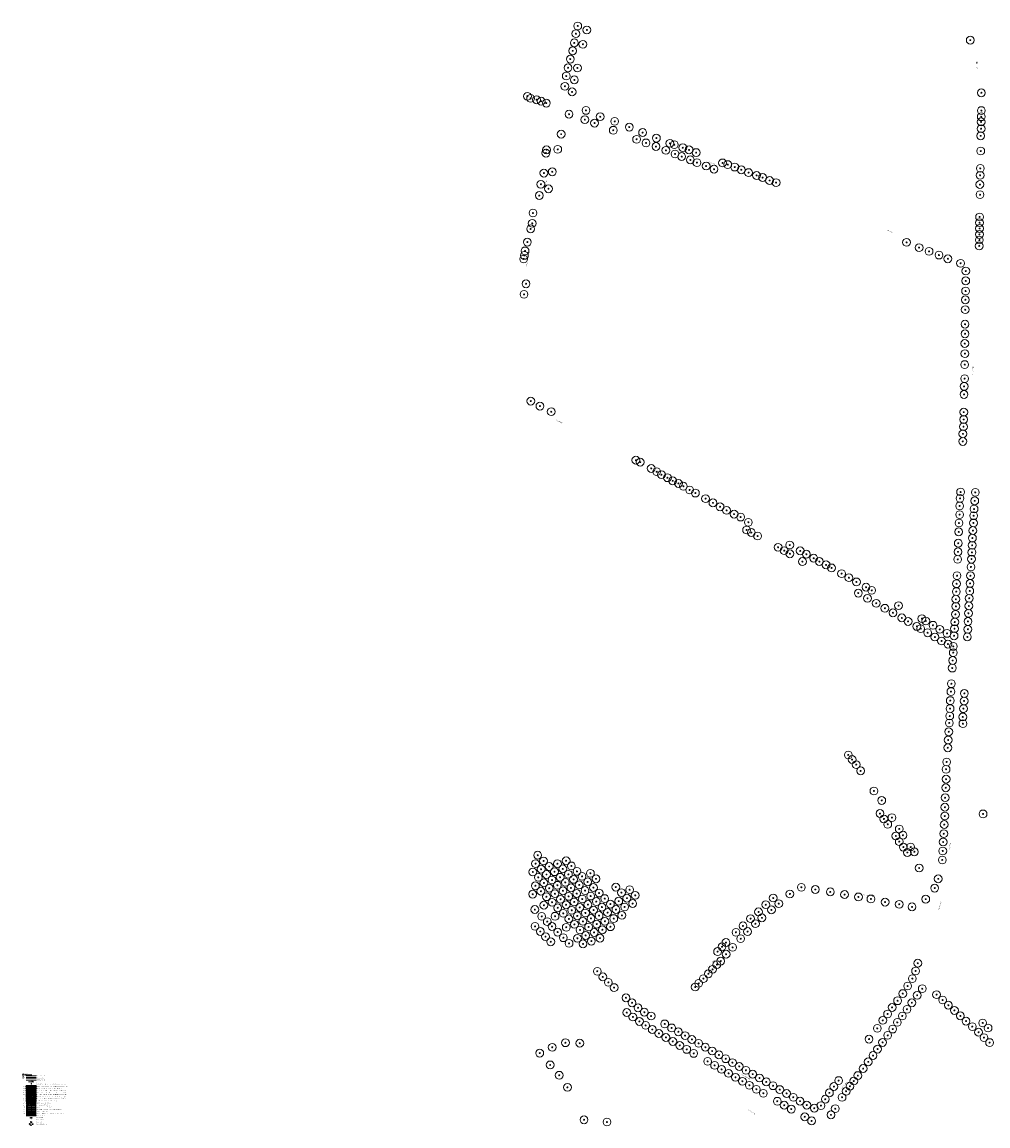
# Model space of a CAD drawing. Header units: metres. Extents: x 157685 to 160831, y 403691 to 406312.
# Tile 2 of 134: x 157685 to 158426, y 404305 to 405153. Entities that reach past the tile are written whole.
import ezdxf
from ezdxf.enums import TextEntityAlignment as Align
from ezdxf.lldxf.tags import DXFTag

# ---------------------------------------------------------------- set-up
doc = ezdxf.new("R2010")
doc.units = ezdxf.units.M
for name, pattern in [('VH-OPSLUITBAND_100X200', [16, 8, -2, 4, -2]), ('VH-OPSLUITBAND_120X250', [26, 16, -4, 2, -4]), ('VH-TROTTOIRBAND_130-150', [15, 5, -2, 2, -2, 2, -2])]:
    doc.linetypes.add(name, pattern=pattern)
for name, color, linetype, lineweight in [('B-WE-GR-BOOM-S', 90, 'Continuous', 25), ('B-WE-IE-MEUBILAIR_WEGMEUBILAIR_LICHTMAST-S', 7, 'Continuous', 25), ('B-WE-KG-GRENS_PERCEEL-G', 150, 'KG-PERCEEL', 18), ('B-WE-OG-HOOGTEPUNT-T18', 10, 'Continuous', 18), ('B-WE-OG-TOPOGRAFIE-T35', 7, 'Continuous', 35), ('B-WE-OG-TOPOGRAFIE_INRIT-G', 10, 'Continuous', 18), ('B-WE-VH-VERHARDING-G', 252, 'Continuous', 5), ('N-WE-BV-GELEIDECONSTRUCTIE_GELEIDERAIL_HOUT-G', 210, 'BV-GELEIDERAIL-SO', 35), ('N-WE-GR-GRAS-A', 62, 'Continuous', 18), ('N-WE-GW-HOOGTE_AFWERKHOOGTE-T25', 7, 'Continuous', 25), ('N-WE-IE-MEUBILAIR_WEGMEUBILAIR_LICHTMAST-S', 7, 'Continuous', 25), ('N-WE-VH-GESLOTENVERHARDING_ASFALT-A-200', 253, 'Continuous', 18), ('N-WE-VH-GOOT-G', 170, 'Continuous', 35), ('N-WE-VH-HALFVERHARDING_GESTABILISEERD GRAS-A-200', 190, 'Continuous', 18), ('N-WE-VH-HALFVERHARDING_GRASBETONSTEEN-A-200', 132, 'Continuous', 18), ('N-WE-VH-KANTOPSLUITING_OPSLUITBAND_100X200-G', 150, 'VH-OPSLUITBAND_100X200', 35), ('N-WE-VH-KANTOPSLUITING_OPSLUITBAND_120X250-G', 4, 'VH-OPSLUITBAND_120X250', 35), ('N-WE-VH-KANTOPSLUITING_TROTTOIRBAND_130 150-G', 210, 'VH-TROTTOIRBAND_130-150', 35), ('N-WE-VH-KANTVERHARDING-G', 7, 'Continuous', 30), ('N-WE-VH-KANTVERHARDING-M', 7, 'Continuous', 18), ('N-WE-VH-OPENVERHARDING_BETONSTRAATSTEEN-A-200', 252, 'Continuous', 18), ('N-WE-VH-T18', 7, 'Continuous', 18), ('N-WE-VH-VERHARDING_ASFALT-A', 252, 'Continuous', 18), ('X-XX-AL-LEGENDA-G', 7, 'Continuous', 18), ('X-XX-AL-LEGENDA-T25', 7, 'Continuous', 25), ('X-XX-AL-LEGENDA-T35', 7, 'Continuous', 35)]:
    doc.layers.add(name, color=color, linetype=linetype, lineweight=lineweight)
doc.layers.add('N-WE-VH-VERHARDING-AP_NATUURSTEEN', color=7, linetype='Continuous', true_color=0xcccddb)
doc.layers.add('N-WE-VH-VERHARDING-AP_RIJBAAN-ASFALT', color=252, linetype='Continuous', true_color=0x696969)
doc.styles.add('NLCS-ISO', font='NLCS-ISO.TTF')
doc.styles.add('NLCS-ISO-M200-T18', font='NLCS-ISO.TTF', dxfattribs={"height": 0.36})
doc.styles.add('NLCS-ISO-M200-T25', font='NLCS-ISO.TTF', dxfattribs={"height": 0.5})
doc.styles.add('NLCS-ISO-M200-T25_CURSIEF', font='NLCS-ISO.TTF', dxfattribs={"oblique": 15, "height": 0.5})
doc.styles.add('NLCS-ISO-M200-T35', font='NLCS-ISO.TTF', dxfattribs={"height": 0.7})
doc.styles.get("Standard").update_dxf_attribs({"font": 'iv-font.shx'})
doc.linetypes.add('BV-GELEIDERAIL-SO', pattern='A,10,-3,[108,NLCS.SHX,S=1,R=0,X=0,Y=0],-3', length=16)
tags = doc.linetypes.add('KG-PERCEEL', pattern='A,5.5,-2,["P",Standard,S=1.8,R=0,X=-0.5,Y=-0.9],-2,5.5,-2,[5,NLCS.SHX,S=0.75,R=0,X=0,Y=0],-2', length=19).pattern_tags.tags
tags[6] = DXFTag(74, 10)

# ---------------------------------------------------------------- blocks, each defined once
blk = doc.blocks.new('SGR-BOOM_GBKN-SO')
at = {"linetype": 'ByBlock', "lineweight": 18}
h = blk.add_hatch(color=0, dxfattribs=at)
h.dxf.hatch_style = 1
edge = h.paths.add_edge_path()
edge.add_arc((0, 0), 0.25, 0, 360)
at = {"color": 0, "linetype": 'ByBlock', "lineweight": 18}
for radius in [2, 0.25]:
    blk.add_circle((0, 0), radius, dxfattribs=at)
at = {"color": 0, "linetype": 'ByBlock', "lineweight": 18, "style": 'NLCS-ISO'}
blk.add_attdef('SOORT', (2.5, 0), '', height=1.5, dxfattribs=at)
blk = doc.blocks.new('inrit')
at = {"linetype": 'Continuous'}
for p, q in [((0, 0), (4.06, 0)), ((4.06, 0), (2.53, 0.38)), ((2.53, 0.38), (2.97, 0)), ((4.06, 0), (2.53, -0.38)), ((2.53, -0.38), (2.97, 0))]:
    blk.add_line(p, q, dxfattribs=at)
blk = doc.blocks.new('B-SIE-WEG_LICHTMAST-SO')
at = {"ltscale": 0.1}
for p, q in [((-1.1, 0.6), (-2.2, 1.3)), ((0, 1.3), (0, 2.5)), ((1.1, 0.6), (2.2, 1.3)), ((-1.1, -0.6), (-2.2, -1.3)), ((0, -1.3), (0, -2.5)), ((1.1, -0.6), (2.2, -1.3))]:
    blk.add_line(p, q, dxfattribs=at)
at = {"flags": 128}
for points in [[(-1.2, 0.5), (1.2, 0.5)], [(-1.2, -0.5), (1.2, -0.5)]]:
    blk.add_lwpolyline(points, dxfattribs=at)
at = {"ltscale": 0.1}
blk.add_circle((0, 0), 1.27, dxfattribs=at)
at = {"style": 'NLCS-ISO'}
blk.add_attdef('TYPE', text='', height=1.8, dxfattribs=at).set_placement((0, 2.5), align=Align.BOTTOM_CENTER)
blk = doc.blocks.new('N-SIE-WEG_LICHTMAST-SO')
h = blk.add_hatch(color=256)
h.paths.add_polyline_path([(1.2, 0.5, 0.658505), (-1.2, 0.5)])
h.paths.add_polyline_path([(-1.2, -0.5, 0.658505), (1.2, -0.5)])
at = {"flags": 128}
for points in [[(-2.2, 1.3), (-1.1, 0.6)], [(-1.2, 0.5), (1.2, 0.5)], [(0, 1.3), (0, 2.5)], [(1.1, 0.6), (2.2, 1.3)], [(-2.2, -1.3), (-1.1, -0.6)], [(-1.2, -0.5), (1.2, -0.5)], [(0, -1.3), (0, -2.5)], [(2.2, -1.3), (1.1, -0.6)]]:
    blk.add_lwpolyline(points, dxfattribs=at)
at = {"ltscale": 0.5}
blk.add_circle((0, 0), 1.27, dxfattribs=at)
at = {"style": 'NLCS-ISO'}
blk.add_attdef('TYPE', text='', height=1.8, dxfattribs=at).set_placement((0, 2.5), align=Align.BOTTOM_CENTER)

msp = doc.modelspace()

# ---------------------------------------------------------------- hatches: boundary and pattern name
at = {"layer": 'N-WE-GR-GRAS-A'}
h = msp.add_hatch(dxfattribs=at)
h.set_pattern_fill('AGR-GRAS_01-SO', color=256, scale=0.04, angle=35, pattern_type=2)
h.set_pattern_definition([(35, (2447.2831, 5162.6299), (0.245575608, 1.3927284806), [0.12, -0.8]), (80, (2447.4961, 5163.0232), (-1.163407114, 1.4642690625), [0.12, -0.8]), (65, (2447.2799, 5162.7741), (-0.5513084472, 1.1839168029), [0.12, -0.8]), (50, (2447.26996, 5163.2067), (-0.09966560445, 0.814657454), [0.12, -0.8]), (170, (2446.26706, 5164.36), (0.34996428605, -0.5491129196), [0.12, -0.8]), (185, (2448.0367, 5163.6459), (0.5130357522, -0.3566431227), [0.12, -0.8]), (200, (2447.4568, 5162.80036), (0.5195945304, -0.4919568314), [0.12, -0.8]), (120, (2447.3814, 5163.187), (-1.3113843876, 0.3513843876), [0.12, -0.8]), (135, (2447.28315, 5162.6299), (-1.3576450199, 1e-16), [0.12, -0.8])])
h.paths.add_polyline_path([(157695.582, 404327.026), (157695.582, 404328.226), (157688.082, 404328.226), (157688.082, 404327.026)])
at = {"layer": 'N-WE-VH-GESLOTENVERHARDING_ASFALT-A-200', "true_color": 0xcf7363}
h = msp.add_hatch(dxfattribs=at)
h.set_pattern_fill('AVH-ASFALT-SO', color=23, scale=0.2, angle=90, pattern_type=2)
h.set_pattern_definition([(150, (781.86186, -248.50023), (-0.1, -0.17320508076), []), (210, (781.86186, -248.50023), (0.1, -0.17320508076), [])])
h.paths.add_polyline_path([(157688.082, 404333.025), (157688.082, 404331.825), (157695.582, 404331.825), (157695.582, 404333.025)])
at = {"layer": 'N-WE-VH-VERHARDING_ASFALT-A'}
h = msp.add_hatch(dxfattribs=at)
h.set_pattern_fill('AVH-ASFALT', color=256, scale=0.2, pattern_type=2)
h.set_pattern_definition([(60, (723.52724, -246.75108), (-0.17320508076, 0.1), []), (120, (723.52724, -246.75108), (-0.17320508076, -0.1), [])])
h.paths.add_polyline_path([(157695.582, 404336.225), (157688.082, 404336.225), (157688.082, 404335.025), (157695.582, 404335.025)])

# ---------------------------------------------------------------- linework, layer by layer
at = {"layer": 'B-WE-KG-GRENS_PERCEEL-G', "ltscale": 0.2, "flags": 128}
msp.add_lwpolyline([(157688.078, 404340.401), (157695.582, 404340.401)], dxfattribs=at)
at = {"layer": 'B-WE-VH-VERHARDING-G', "ltscale": 0.2, "flags": 128}
msp.add_lwpolyline([(157688.078, 404343.601), (157695.582, 404343.601)], dxfattribs=at)
at = {"layer": 'N-WE-VH-GOOT-G', "ltscale": 0.2}
msp.add_lwpolyline([(157695.582, 404315.044), (157688.078, 404315.044)], dxfattribs=at)
at = {"layer": 'N-WE-VH-KANTOPSLUITING_TROTTOIRBAND_130 150-G', "ltscale": 0.2}
msp.add_lwpolyline([(157695.582, 404319.584), (157688.078, 404319.584)], dxfattribs=at)
at = {"layer": 'N-WE-VH-KANTVERHARDING-G'}
for points in [[(157695.582, 404342.001), (157688.078, 404342.001)], [(157695.582, 404319.434), (157688.078, 404319.434)], [(157695.582, 404314.544), (157688.078, 404314.544)]]:
    msp.add_lwpolyline(points, dxfattribs=at)
at = {"layer": 'X-XX-AL-LEGENDA-G'}
for p, q in [((157684.859, 404344.547), (157692.236, 404344.547)), ((157685.659, 404345.547), (157685.659, 404341.547))]:
    msp.add_line(p, q, dxfattribs=at)
for points in [[(157688.082, 404335.025), (157688.082, 404336.225), (157695.582, 404336.225), (157695.582, 404335.025)], [(157688.082, 404331.825), (157688.082, 404333.025), (157695.582, 404333.025), (157695.582, 404331.825)], [(157688.082, 404327.026), (157688.082, 404328.226), (157695.582, 404328.226), (157695.582, 404327.026)]]:
    msp.add_lwpolyline(points, close=True, dxfattribs=at)

# ---------------------------------------------------------------- block references
at = {"layer": 'B-WE-GR-BOOM-S', "xscale": 1.5, "yscale": 1.5, "zscale": 1.5}
for p in [(158109.843, 405143.721), (158111.275, 405149.627), (158118.258, 405146.59), (158108.639, 405136.644), (158115.213, 405135.565), (158412.495, 405138.745), (158107.386, 405130.547), (158103.824, 405117.541), (158105.57, 405124.178), (158102.458, 405111.21), (158111.066, 405117.4), (158101.413, 405103.335), (158108.703, 405108.265), (158072.688, 405095.665), (158075.09, 405094.07), (158079.671, 405092.988), (158106.958, 405099.032), (158421.026, 405098.322), (158083.188, 405091.885), (158087.126, 405090.415), (158117.565, 405084.807), (158421.006, 405084.675), (158104.576, 405081.896), (158116.709, 405077.754), (158128.495, 405079.988), (158139.648, 405076.378), (158420.835, 405076.004), (158420.934, 405079.942), (158124.176, 405075.071), (158138.526, 405069.588), (158150.828, 405071.975), (158161.038, 405067.814), (158420.828, 405070.794), (158098.545, 405066.577), (158156.429, 405062.644), (158163.693, 405059.847), (158171.64, 405063.534), (158181.986, 405059.501), (158185.366, 405058.494), (158420.467, 405065.303), (158086.841, 405052.009), (158087.293, 405054.56), (158095.92, 405054.922), (158171.276, 405057.092), (158178.906, 405054.15), (158185.933, 405051.387), (158191.905, 405056.196), (158196.719, 405054.534), (158202.154, 405052.43), (158420.544, 405053.61), (158191.054, 405049.398), (158197.717, 405046.832), (158202.728, 405044.715), (158209.813, 405042.108), (158222.401, 405044.51), (158226.38, 405043.219), (158231.768, 405041.302), (158085.267, 405036.665), (158091.72, 405037.702), (158215.872, 405039.666), (158236.806, 405039.21), (158242.346, 405037.076), (158248.492, 405034.896), (158253.123, 405033.293), (158420.055, 405034.977), (158420.199, 405040.316), (158082.957, 405028.089), (158088.832, 405024.629), (158258.472, 405031.007), (158263.499, 405029.365), (158419.883, 405027.92), (158081.783, 405019.477), (158420.004, 405020.114), (158076.915, 405006.044), (158419.656, 405003.006), (158075.126, 404993.859), (158076.337, 404998.117), (158419.589, 404998.592), (158419.602, 404994.149), (158072.612, 404983.705), (158363.61, 404983.507), (158419.469, 404985.32), (158419.532, 404989.602), (158070.352, 404973.494), (158070.857, 404976.946), (158373.256, 404979.47), (158380.891, 404976.612), (158388.499, 404973.755), (158419.373, 404980.774), (158069.749, 404970.756), (158395.287, 404970.889), (158405.052, 404967.457), (158409.056, 404961.507), (158071.612, 404951.707), (158409.025, 404953.967), (158070.05, 404943.565), (158408.914, 404946.169), (158408.612, 404931.817), (158408.745, 404939.403), (158408.457, 404920.661), (158408.304, 404905.857), (158408.462, 404913.337), (158408.352, 404898.081), (158408.228, 404889.675), (158407.796, 404872.92), (158408.16, 404878.888), (158407.72, 404866.76), (158075.235, 404861.639), (158082.253, 404857.807), (158090.91, 404853.502), (158407.421, 404847.516), (158407.539, 404853.146), (158407.305, 404842.019), (158406.776, 404830.686), (158406.819, 404836.529), (158155.901, 404816.293), (158159.208, 404814.77), (158167.661, 404809.94), (158171.846, 404807.466), (158175.536, 404805.163), (158180.103, 404802.8), (158184.146, 404800.438), (158188.58, 404798.441), (158192.336, 404796.29), (158197.113, 404793.403), (158201.576, 404791.04), (158405.057, 404791.83), (158416.359, 404791.594), (158209.356, 404786.766), (158215, 404783.553), (158220.49, 404780.529), (158404.333, 404781.183), (158404.629, 404786.971), (158415.415, 404778.802), (158415.934, 404785.088), (158225.456, 404777.78), (158231.291, 404774.855), (158236.268, 404772.608), (158404.344, 404774.489), (158415.1, 404773.633), (158240.84, 404762.73), (158242.212, 404768.596), (158403.806, 404768.027), (158414.498, 404762.256), (158414.924, 404768.123), (158244.475, 404760.728), (158249.292, 404758.074), (158403.604, 404761.274), (158414.141, 404756.47), (158265.058, 404749.389), (158269.7, 404746.832), (158273.973, 404751.137), (158281.971, 404746.685), (158403.089, 404745.935), (158403.282, 404752.568), (158413.752, 404745.527), (158413.948, 404750.946), (158274.075, 404744.422), (158283.707, 404738.455), (158286.703, 404744.126), (158292.324, 404741.046), (158296.712, 404738.495), (158402.861, 404740.123), (158413.434, 404740.329), (158301.848, 404735.941), (158306.055, 404733.587), (158313.733, 404729.2), (158413.033, 404734.296), (158319.335, 404726.092), (158325.158, 404722.839), (158401.967, 404721.426), (158402.36, 404727.626), (158412.302, 404721.673), (158412.663, 404727.622), (158326.552, 404714.241), (158332.504, 404718.765), (158336.877, 404716.34), (158401.786, 404715.421), (158412.098, 404715.928), (158333.636, 404710.211), (158340.329, 404706.404), (158346.979, 404702.622), (158357.452, 404704.613), (158401.411, 404709.554), (158401.468, 404704.084), (158411.394, 404704.443), (158411.68, 404710.252), (158353.15, 404699.111), (158359.973, 404695.23), (158375.354, 404694.65), (158401.124, 404697.947), (158411.119, 404698.722), (158364.798, 404692.486), (158371.49, 404688.679), (158374.462, 404686.967), (158378.359, 404692.856), (158383.869, 404689.567), (158389.092, 404686.416), (158400.387, 404686.941), (158400.636, 404692.058), (158410.636, 404686.455), (158410.741, 404692.493), (158379.76, 404683.802), (158385.316, 404680.526), (158390.441, 404677.504), (158394.685, 404683.31), (158400.067, 404681.477), (158410.292, 404680.652), (158395.371, 404675.095), (158399.448, 404668.544), (158399.482, 404673.33), (158398.943, 404662.508), (158398.658, 404656.698), (158397.994, 404644.66), (158397.656, 404638.649), (158407.987, 404637.191), (158397.138, 404631.725), (158407.796, 404631.43), (158396.736, 404619.895), (158397.007, 404625.587), (158406.738, 404619.186), (158407.279, 404625.544), (158396.384, 404614.538), (158406.852, 404614.012), (158395.527, 404601.47), (158395.99, 404607.792), (158395.267, 404595.494), (158318.901, 404589.974), (158321.846, 404586.46), (158394.376, 404584.618), (158324.956, 404582.572), (158328.348, 404577.791), (158393.936, 404578.966), (158393.981, 404571.398), (158338.568, 404562.358), (158393.705, 404564.772), (158344.553, 404555.061), (158393.011, 404549.863), (158393.221, 404557.161), (158343.188, 404545.033), (158352.376, 404541.883), (158392.958, 404543.091), (158422.33, 404544.718), (158346.181, 404540.833), (158349.173, 404536.738), (158357.993, 404533.168), (158392.486, 404536.581), (158355.368, 404527.813), (158360.828, 404528.391), (158392.171, 404529.546), (158357.993, 404523.456), (158361.143, 404519.256), (158366.761, 404519.308), (158391.383, 404516.263), (158391.698, 404523.141), (158080.553, 404513.01), (158085.039, 404508.597), (158102.378, 404508.723), (158364.241, 404515.108), (158369.596, 404515.633), (158391.016, 404509.386), (158076.809, 404500.17), (158078.886, 404506.539), (158083.172, 404502.299), (158089.343, 404504.363), (158093.433, 404500.338), (158095.697, 404506.511), (158099.778, 404502.531), (158106.374, 404504.81), (158110.692, 404500.581), (158120.983, 404499.131), (158373.271, 404503.191), (158080.993, 404496.039), (158085.286, 404491.801), (158087.297, 404498.218), (158091.583, 404493.978), (158097.737, 404496.104), (158101.737, 404492.17), (158104.11, 404498.306), (158108.059, 404494.456), (158114.549, 404496.804), (158118.868, 404492.575), (158125.29, 404494.897), (158387.889, 404494.892), (158076.686, 404483.109), (158078.782, 404489.554), (158082.992, 404485.39), (158089.424, 404487.716), (158093.717, 404483.478), (158095.64, 404489.965), (158099.927, 404485.724), (158106.041, 404487.935), (158110.447, 404483.6), (158112.39, 404490.232), (158116.851, 404485.882), (158123.342, 404488.194), (158127.659, 404483.966), (158140.491, 404488.537), (158144.816, 404484.311), (158151.085, 404486.544), (158155.376, 404482.221), (158274.048, 404483.25), (158282.857, 404488.384), (158293.59, 404486.704), (158305.081, 404484.895), (158316.001, 404482.824), (158385.213, 404487.772), (158085.279, 404474.636), (158087.279, 404481.149), (158091.592, 404476.884), (158098.062, 404479.189), (158102.354, 404474.951), (158104.29, 404481.407), (158108.575, 404477.167), (158114.75, 404479.367), (158119.053, 404475.133), (158121.182, 404481.658), (158125.513, 404477.435), (158131.977, 404479.737), (158136.338, 404475.467), (158142.744, 404477.74), (158148.98, 404480.049), (158153.419, 404475.904), (158255.564, 404475.014), (158261.28, 404480.147), (158265.539, 404475.831), (158326.677, 404481.016), (158336.261, 404479.47), (158347.169, 404477.02), (158357.961, 404475.329), (158378.331, 404479.285), (158078.345, 404471.309), (158083.61, 404466.094), (158093.871, 404466.163), (158095.878, 404472.644), (158100.164, 404468.405), (158106.646, 404470.714), (158110.953, 404466.462), (158112.861, 404472.928), (158117.168, 404468.667), (158123.385, 404470.872), (158127.637, 404466.688), (158129.88, 404473.176), (158134.147, 404469.015), (158140.579, 404471.314), (158145.13, 404466.857), (158147.267, 404473.293), (158249.999, 404469.508), (158259.909, 404471.076), (158367.819, 404473.345), (158078.511, 404458.413), (158087.871, 404462.028), (158091.481, 404458.319), (158102.464, 404457.69), (158104.458, 404464.158), (158108.731, 404459.93), (158115.22, 404462.25), (158119.59, 404457.935), (158121.416, 404464.464), (158125.817, 404460.11), (158132.095, 404462.303), (158136.362, 404458.105), (158138.897, 404464.383), (158238.07, 404458.78), (158243.874, 404464.317), (158247.66, 404460.46), (158252.559, 404464.952), (158082.519, 404454.469), (158086.527, 404450.525), (158095.859, 404453.989), (158100.238, 404449.659), (158111.056, 404449.217), (158113.056, 404455.652), (158117.333, 404451.422), (158123.864, 404453.715), (158128.285, 404449.351), (158130.2, 404455.774), (158232.703, 404453.822), (158236.337, 404448.921), (158241.587, 404454.405), (158090.562, 404446.556), (158104.617, 404445.329), (158115.353, 404444.98), (158121.742, 404447.061), (158221.981, 404442.726), (158224.987, 404445.972), (158230.095, 404442.266), (158218.592, 404439.051), (158221, 404431.7), (158225.137, 404437.016), (158126.261, 404423.89), (158214.719, 404425.383), (158218.02, 404429.029), (158370.541, 404424.163), (158372.236, 404430.107), (158130.514, 404419.64), (158134.766, 404415.391), (158204.077, 404414.644), (158207.704, 404418.271), (158211.522, 404421.994), (158368.039, 404418.298), (158139.183, 404411.408), (158201.404, 404411.829), (158360.734, 404406.789), (158364.416, 404412.607), (158375.654, 404410.538), (158386.608, 404406.01), (158148.287, 404403.549), (158152.922, 404399.714), (158356.718, 404401.292), (158367.659, 404399.732), (158371.751, 404405.502), (158391.288, 404401.852), (158395.679, 404397.89), (158148.916, 404392.256), (158153.566, 404388.862), (158157.556, 404395.879), (158162.421, 404392.493), (158167.57, 404389.543), (158349.051, 404391.145), (158352.522, 404396.157), (158360.334, 404389.59), (158363.896, 404394.754), (158400.356, 404393.835), (158404.906, 404389.707), (158158.622, 404385.41), (158163.346, 404382.385), (158178.034, 404383.518), (158183.29, 404380.442), (158345.357, 404386.248), (158356.523, 404384.707), (158409.229, 404385.664), (158414.032, 404381.416), (158422.015, 404384.226), (158426.162, 404380.341), (158168.443, 404379.222), (158173.547, 404376.172), (158178.89, 404373.111), (158188.478, 404377.482), (158193.667, 404374.522), (158334.783, 404371.855), (158341.13, 404380.078), (158349.143, 404374.735), (158352.977, 404379.556), (158418.861, 404377.137), (158422.994, 404372.997), (158091.684, 404365.542), (158101.842, 404369.06), (158112.84, 404368.685), (158184.234, 404370.051), (158189.578, 404366.99), (158194.921, 404363.93), (158198.856, 404371.563), (158204.045, 404368.603), (158209.233, 404365.643), (158341.338, 404364.159), (158345.164, 404369.293), (158427.327, 404369.175), (158082.115, 404361.087), (158200.265, 404360.87), (158214.422, 404362.684), (158219.611, 404359.724), (158224.8, 404356.765), (158337.878, 404359.235), (158090.11, 404352.028), (158210.952, 404354.749), (158216.296, 404351.689), (158221.64, 404348.628), (158229.988, 404353.805), (158235.177, 404350.845), (158240.366, 404347.886), (158330.303, 404349.241), (158334.19, 404354.397), (158097.061, 404344.09), (158226.983, 404345.568), (158232.327, 404342.507), (158237.671, 404339.447), (158245.555, 404344.926), (158250.743, 404341.966), (158255.932, 404339.007), (158311.459, 404340.015), (158323.117, 404339.662), (158326.21, 404343.842), (158103.4, 404334.818), (158243.015, 404336.387), (158248.358, 404333.326), (158253.702, 404330.266), (158261.121, 404336.047), (158266.31, 404333.088), (158271.499, 404330.128), (158304.41, 404330.598), (158307.831, 404335.437), (158317.224, 404331.772), (158320.152, 404335.689), (158264.389, 404324.145), (158269.733, 404321.085), (158276.687, 404327.168), (158281.876, 404324.209), (158287.025, 404321.179), (158301.25, 404325.699), (158314.113, 404327.179), (158275.116, 404318.093), (158292.806, 404318.8), (158297.881, 404320.794), (158305.589, 404313.72), (158308.876, 404318.427), (158116.094, 404309.9), (158133.676, 404308.201), (158285.5, 404312.193), (158290.72, 404309.066)]:
    msp.add_blockref('SGR-BOOM_GBKN-SO', p, dxfattribs=at)

# ---------------------------------------------------------------- texts
at = {"layer": 'B-WE-OG-TOPOGRAFIE-T35', "style": 'NLCS-ISO-M200-T35'}
for s, rotation, p in [('Houterdsedijk', 89.3, (158417.633, 405119.033)), ('Vossenberg', 339, (158214.112, 405044.268)), ('Leemweg', 76.4, (158086.715, 405028.848)), ('Vossenberg', 338.6, (158350.163, 404992.371)), ('Leemweg', 76.2, (158072.185, 404966.786)), ('Houterdsedijk', 88.8, (158414.642, 404885.11)), ('Vossenstraat', 330.8, (158096.707, 404846.22)), ('Houterdsedijk', 84.7, (158397.01, 404520.574)), ('Verkensstraatje', 350.1, (158334.397, 404482.058)), ('Houterdsedijk', 76.6, (158389.187, 404474.546)), ('Verkensstraatje', 45.9, (158213.596, 404429.726)), ('Vossenbergsesteeg', 330, (158239.345, 404343.343)), ('Houterdsedijk', 53.1, (158315.766, 404336.066)), ('Structuurweg', 327.2, (158244.807, 404315.846))]:
    msp.add_text(s, height=0.7, rotation=rotation, dxfattribs=at).set_placement(p, align=Align.MIDDLE)
at = {"layer": 'X-XX-AL-LEGENDA-T25', "ltscale": 1000, "style": 'NLCS-ISO-M200-T25'}
for s, p in [('bestaande situatie', (157696.082, 404343.697)), ('nieuwe situatie', (157696.082, 404342.097)), ('fietspad; 30mm SMA-NL 8B (kleur rood), 60mm AC22 Base OL-B', (157696.082, 404332.497)), ('inrit', (157696.082, 404338.898)), ('kadastrale situatie', (157696.082, 404340.497)), ('herstraten/aansluiten bestaande inrit met bestaand materiaal (min. 1m1)', (157696.082, 404337.298)), ('rijbaan; 40mm SMA-NL 11B, 70mm AC22 Bind TL-B, 85mm AC22 Base OL-B', (157696.082, 404335.697)), ('rijbaan; frezen 40mm en aanbrengen 40mm SMA-NL 11B', (157696.082, 404334.096)), ('fietspad; Easypath betonplaten, kleur rood (zie legplan TEK-81)', (157696.082, 404330.897)), ('inrit; betonstraatstenen keiformaat halfsteensverband, kleur grijs', (157696.082, 404329.298)), ('berm; aanvullen/afwerken en inzaaien met bloemrijk grasmengsel', (157696.082, 404327.698)), ('berm; grasbetontegel 400x600x120mm, inzaaien met grasmengsel', (157696.082, 404326.098)), ('verloopband trottoirband 130/150x250mm naar maaiveld', (157696.082, 404318.032)), ('verlaagde band 150x170mm', (157696.082, 404316.432)), ('inrit; opsluitband 120x250mm', (157696.082, 404321.233)), ('molgoot; opsluitband 100x200mm', (157696.082, 404322.833)), ('molgoot; trottoirband 130/150x250mm', (157696.082, 404319.632)), ('molgoot; 5 strekken betonstraatstenen keiformaat, kleur grijs', (157696.082, 404314.832)), ('nieuwe hoogte', (157696.082, 404311.632)), ('bestaande hoogte', (157696.082, 404310.032))]:
    msp.add_text(s, height=0.5, rotation=359.890832, dxfattribs=at).set_placement(p, align=Align.MIDDLE_LEFT)
at = {"layer": 'X-XX-AL-LEGENDA-T25', "insert": (157696.133, 404324.736), "char_height": 0.5, "width": 20.11762, "attachment_point": 1, "rotation": 359.890832, "style": 'NLCS-ISO-M200-T25'}
msp.add_mtext('berm bij woningen; Terrastab (0,7m1 breed)', dxfattribs=at)
at = {"layer": 'X-XX-AL-LEGENDA-T35', "style": 'NLCS-ISO-M200-T35'}
msp.add_text('RENVOOI', height=0.7, rotation=359.890832, dxfattribs=at).set_placement((157685.859, 404344.747))

# ---------------------------------------------------------------- next in the draw order: texts
at = {"layer": 'B-WE-OG-HOOGTEPUNT-T18', "insert": (157691.352, 404310.046), "char_height": 0.36, "width": 0.97783, "attachment_point": 1, "rotation": 359.890832, "style": 'NLCS-ISO-M200-T18', "bg_fill": 3, "box_fill_scale": 1.2, "bg_fill_color": 256, "bg_fill_transparency": 0}
msp.add_mtext('6.52+', dxfattribs=at)
at = {"layer": 'X-XX-AL-LEGENDA-T25', "char_height": 0.5, "attachment_point": 1, "rotation": 359.890832, "style": 'NLCS-ISO-M200-T25', "bg_fill": 3, "box_fill_scale": 1.2, "bg_fill_color": 256, "bg_fill_transparency": 0}
for s, insert, width in [('tekst', (157685.87, 404342.419), 1.28666), ('asfalt', (157685.87, 404332.747), 1.67952), ('tb15', (157685.87, 404319.882), 0.42952), ('mgt', (157685.87, 404315.082), 0.85837)]:
    msp.add_mtext(s, dxfattribs=dict(at, insert=insert, width=width))

# ---------------------------------------------------------------- next in the draw order: linework, layer by layer
at = {"layer": 'N-WE-VH-KANTOPSLUITING_OPSLUITBAND_100X200-G', "ltscale": 0.1, "flags": 128}
msp.add_lwpolyline([(157695.582, 404322.765), (157688.078, 404322.765)], dxfattribs=at)
at = {"layer": 'N-WE-VH-KANTVERHARDING-G'}
msp.add_lwpolyline([(157695.582, 404322.665), (157688.078, 404322.665)], dxfattribs=at)
at = {"layer": 'N-WE-VH-KANTVERHARDING-M'}
msp.add_lwpolyline([(157692.282, 404305.699, -0.6293678), (157690.964, 404306.073)], format="xyb", dxfattribs=at)
msp.add_solid([(157692.353, 404305.654), (157692.212, 404305.743), (157692.549, 404306.121)], dxfattribs=at)

# ---------------------------------------------------------------- next in the draw order: block references
at = {"layer": 'B-WE-IE-MEUBILAIR_WEGMEUBILAIR_LICHTMAST-S', "xscale": 0.2, "yscale": 0.2, "zscale": 0.2}
for p in [(157690.847, 404306.635), (157691.826, 404308.101)]:
    msp.add_blockref('B-SIE-WEG_LICHTMAST-SO', p, dxfattribs=at)
at = {"layer": 'N-WE-IE-MEUBILAIR_WEGMEUBILAIR_LICHTMAST-S', "xscale": 0.2, "yscale": 0.2, "zscale": 0.2}
msp.add_blockref('N-SIE-WEG_LICHTMAST-SO', (157692.823, 404306.635), dxfattribs=at).add_auto_attribs({'TYPE': 'lm'})

# ---------------------------------------------------------------- next in the draw order: texts
at = {"layer": 'X-XX-AL-LEGENDA-T25', "ltscale": 1000, "style": 'NLCS-ISO-M200-T25'}
for s, p in [('houten geleiderail', (157696.082, 404313.232)), ('bestaande lichtmast', (157696.082, 404308.215)), ('te verplaatsen lichtmast', (157696.082, 404306.615))]:
    msp.add_text(s, height=0.5, rotation=359.890832, dxfattribs=at).set_placement(p, align=Align.MIDDLE_LEFT)
at = {"layer": 'X-XX-AL-LEGENDA-T25', "char_height": 0.5, "attachment_point": 1, "rotation": 359.890832, "bg_fill": 3, "box_fill_scale": 1.2, "bg_fill_color": 256, "bg_fill_transparency": 0}
for s, insert, width, style in [('tekst', (157685.87, 404344.019), 1.51982, 'NLCS-ISO-M200-T25_CURSIEF'), ('asfalt', (157685.87, 404335.947), 1.42952, 'NLCS-ISO-M200-T25')]:
    msp.add_mtext(s, dxfattribs=dict(at, insert=insert, width=width, style=style))

# ---------------------------------------------------------------- next in the draw order: block references
at = {"layer": 'B-WE-OG-TOPOGRAFIE_INRIT-G'}
msp.add_blockref('inrit', (157689.798, 404339.066), dxfattribs=at)

# ---------------------------------------------------------------- next in the draw order: texts
at = {"layer": 'X-XX-AL-LEGENDA-T25', "insert": (157685.87, 404323.083), "char_height": 0.5, "width": 0.53667, "attachment_point": 1, "rotation": 359.890832, "style": 'NLCS-ISO-M200-T25', "bg_fill": 3, "box_fill_scale": 1.2, "bg_fill_color": 256, "bg_fill_transparency": 0}
msp.add_mtext('ob10', dxfattribs=at)

# ---------------------------------------------------------------- next in the draw order: linework, layer by layer
at = {"layer": 'N-WE-VH-KANTOPSLUITING_OPSLUITBAND_120X250-G', "ltscale": 0.1, "flags": 128}
msp.add_lwpolyline([(157695.582, 404321.185), (157688.078, 404321.185)], dxfattribs=at)
at = {"layer": 'N-WE-VH-KANTVERHARDING-G'}
msp.add_lwpolyline([(157695.582, 404321.065), (157688.078, 404321.065)], dxfattribs=at)

# ---------------------------------------------------------------- next in the draw order: texts
at = {"layer": 'X-XX-AL-LEGENDA-T25', "insert": (157685.87, 404321.483), "char_height": 0.5, "width": 0.53667, "attachment_point": 1, "rotation": 359.890832, "style": 'NLCS-ISO-M200-T25', "bg_fill": 3, "box_fill_scale": 1.2, "bg_fill_color": 256, "bg_fill_transparency": 0}
msp.add_mtext('ob12', dxfattribs=at)

# ---------------------------------------------------------------- next in the draw order: hatches: boundary and pattern name
at = {"layer": 'N-WE-VH-HALFVERHARDING_GRASBETONSTEEN-A-200'}
h = msp.add_hatch(dxfattribs=at)
h.set_pattern_fill('AVH-GRASBETONSTEEN_02-SO', color=256, scale=0.2, pattern_type=2)
h.set_pattern_definition([(45, (-58.33462, 1.74915), (-0.19798989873, 0.19798989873), [0.14, -0.14]), (135, (-58.33462, 1.74915), (-0.19798989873, -0.19798989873), [0.14, -0.14]), (45, (-58.4336, 1.84814), (-0.19798989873, 0.19798989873), [0.14, -0.14]), (135, (-58.23563, 1.84814), (-0.19798989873, -0.19798989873), [0.14, -0.14])])
h.paths.add_polyline_path([(157695.582, 404325.426), (157695.582, 404326.626), (157688.082, 404326.626), (157688.082, 404325.426)])

# ---------------------------------------------------------------- next in the draw order: linework, layer by layer
at = {"layer": 'N-WE-VH-KANTOPSLUITING_TROTTOIRBAND_130 150-G', "ltscale": 0.2}
msp.add_lwpolyline([(157695.582, 404317.984), (157688.078, 404317.984)], dxfattribs=at)
at = {"layer": 'N-WE-VH-KANTVERHARDING-G'}
msp.add_lwpolyline([(157695.582, 404317.834), (157688.078, 404317.834)], dxfattribs=at)
at = {"layer": 'X-XX-AL-LEGENDA-G'}
msp.add_lwpolyline([(157688.082, 404325.426), (157688.082, 404326.626), (157695.582, 404326.626), (157695.582, 404325.426)], close=True, dxfattribs=at)

# ---------------------------------------------------------------- next in the draw order: texts
at = {"layer": 'X-XX-AL-LEGENDA-T25', "char_height": 0.5, "width": 0.42952, "attachment_point": 1, "rotation": 359.890832, "style": 'NLCS-ISO-M200-T25', "bg_fill": 3, "box_fill_scale": 1.2, "bg_fill_color": 256, "bg_fill_transparency": 0}
for s, insert in [('gbt', (157685.87, 404326.346)), ('vb1', (157685.87, 404318.282))]:
    msp.add_mtext(s, dxfattribs=dict(at, insert=insert))

# ---------------------------------------------------------------- next in the draw order: hatches: boundary and pattern name
at = {"layer": 'N-WE-VH-OPENVERHARDING_BETONSTRAATSTEEN-A-200'}
h = msp.add_hatch(dxfattribs=at)
h.set_pattern_fill('AVH-BSS_KEIFORMAAT_HALFST-SO', color=256, scale=0.1, angle=90, pattern_type=2)
h.set_pattern_definition([(90, (155964.32233, 398907.1291), (-0.105, 0.105), [0.105, -0.105]), (180, (155964.32233, 398907.1291), (-1e-17, -0.105), [])])
h.paths.add_polyline_path([(157695.582, 404329.826), (157688.082, 404329.826), (157688.082, 404328.626), (157695.582, 404328.626)])

# ---------------------------------------------------------------- next in the draw order: linework, layer by layer
at = {"layer": 'N-WE-VH-KANTOPSLUITING_TROTTOIRBAND_130 150-G', "ltscale": 0.2}
msp.add_lwpolyline([(157695.582, 404316.384), (157688.078, 404316.384)], dxfattribs=at)
at = {"layer": 'N-WE-VH-KANTVERHARDING-G'}
msp.add_lwpolyline([(157695.582, 404316.234), (157688.078, 404316.234)], dxfattribs=at)
at = {"layer": 'X-XX-AL-LEGENDA-G'}
msp.add_lwpolyline([(157688.082, 404328.626), (157688.082, 404329.826), (157695.582, 404329.826), (157695.582, 404328.626)], close=True, dxfattribs=at)

# ---------------------------------------------------------------- next in the draw order: texts
at = {"layer": 'X-XX-AL-LEGENDA-T25', "char_height": 0.5, "attachment_point": 1, "rotation": 359.890832, "style": 'NLCS-ISO-M200-T25', "bg_fill": 3, "box_fill_scale": 1.2, "bg_fill_color": 256, "bg_fill_transparency": 0}
for s, insert, width in [('bss-kf', (157685.87, 404329.548), 1.82238), ('vlb', (157685.87, 404316.682), 0.42952)]:
    msp.add_mtext(s, dxfattribs=dict(at, insert=insert, width=width))

# ---------------------------------------------------------------- next in the draw order: hatches: boundary and pattern name
at = {"layer": 'N-WE-VH-HALFVERHARDING_GESTABILISEERD GRAS-A-200'}
h = msp.add_hatch(dxfattribs=at)
h.set_pattern_fill('AVH-GRAS_GESTABILISEERD-SO', color=256, scale=0.2, pattern_type=2)
h.set_pattern_definition([(0, (0, 0), (0.1875, 0.1875), [0.1875, -0.1875]), (90, (0.09375, 0.09375), (-0.1875, 0.1875), [0.1875, -0.1875])])
h.paths.add_polyline_path([(157695.582, 404323.826), (157695.582, 404325.026), (157688.082, 404325.026), (157688.082, 404323.826)])
at = {"layer": 'N-WE-VH-VERHARDING-AP_NATUURSTEEN', "true_color": 0xda9386}
msp.add_hatch(color=33, dxfattribs=at).paths.add_polyline_path([(157688.082, 404331.425), (157688.082, 404330.225), (157695.582, 404330.225), (157695.582, 404331.425)])

# ---------------------------------------------------------------- next in the draw order: linework, layer by layer
at = {"layer": 'N-WE-BV-GELEIDECONSTRUCTIE_GELEIDERAIL_HOUT-G', "ltscale": 0.2, "flags": 128}
msp.add_lwpolyline([(157695.582, 404313.184), (157688.078, 404313.184)], dxfattribs=at)
at = {"layer": 'X-XX-AL-LEGENDA-G'}
for points in [[(157688.082, 404330.225), (157688.082, 404331.425), (157695.582, 404331.425), (157695.582, 404330.225)], [(157688.082, 404323.826), (157688.082, 404325.026), (157695.582, 404325.026), (157695.582, 404323.826)]]:
    msp.add_lwpolyline(points, close=True, dxfattribs=at)

# ---------------------------------------------------------------- next in the draw order: texts
at = {"layer": 'N-WE-GW-HOOGTE_AFWERKHOOGTE-T25', "insert": (157691.875, 404311.47), "char_height": 0.36, "width": 0.97783, "attachment_point": 5, "style": 'NLCS-ISO-M200-T18', "bg_fill": 19, "box_fill_scale": 1.2, "bg_fill_color": 256, "bg_fill_transparency": 0}
msp.add_mtext('9.22+', dxfattribs=at)
at = {"layer": 'X-XX-AL-LEGENDA-T25', "char_height": 0.5, "attachment_point": 1, "rotation": 359.890832, "style": 'NLCS-ISO-M200-T25', "bg_fill": 3, "box_fill_scale": 1.2, "bg_fill_color": 256, "bg_fill_transparency": 0}
for s, insert, width in [('stb', (157685.87, 404324.746), 0.42952), ('beton', (157685.87, 404331.147), 1.67952)]:
    msp.add_mtext(s, dxfattribs=dict(at, insert=insert, width=width))

# ---------------------------------------------------------------- next in the draw order: hatches: boundary and pattern name
at = {"layer": 'N-WE-VH-VERHARDING-AP_RIJBAAN-ASFALT'}
h = msp.add_hatch(dxfattribs=at)
h.set_pattern_fill('ANSI31', color=256, scale=0.2)
h.set_pattern_definition([(45, (723.52724, -246.7511), (-0.44901280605, 0.44901280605), [])])
h.paths.add_polyline_path([(157695.582, 404334.624), (157688.082, 404334.624), (157688.082, 404333.424), (157695.582, 404333.424)])

# ---------------------------------------------------------------- next in the draw order: linework, layer by layer
at = {"layer": 'X-XX-AL-LEGENDA-G'}
msp.add_lwpolyline([(157688.082, 404333.424), (157688.082, 404334.624), (157695.582, 404334.624), (157695.582, 404333.424)], close=True, dxfattribs=at)

# ---------------------------------------------------------------- next in the draw order: texts
at = {"layer": 'X-XX-AL-LEGENDA-T25', "insert": (157685.87, 404334.346), "char_height": 0.5, "width": 1.42952, "attachment_point": 1, "rotation": 359.890832, "style": 'NLCS-ISO-M200-T25', "bg_fill": 3, "box_fill_scale": 1.2, "bg_fill_color": 256, "bg_fill_transparency": 0}
msp.add_mtext('asfalt', dxfattribs=at)

# ---------------------------------------------------------------- next in the draw order: texts
at = {"layer": 'N-WE-VH-T18', "insert": (157691.826, 404337.607), "char_height": 0.36, "width": 0.26134, "attachment_point": 1, "style": 'NLCS-ISO-M200-T18', "bg_fill": 19, "box_fill_scale": 1.2, "bg_fill_color": 256, "bg_fill_transparency": 0}
msp.add_mtext('\\pi0.02267;H', dxfattribs=at)

doc.saveas('drawing.dxf')
